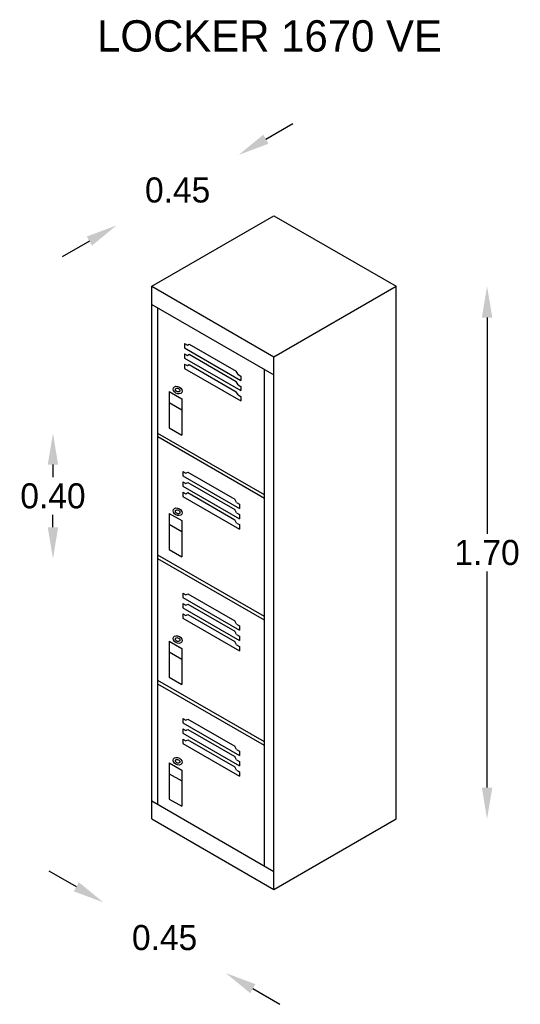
# Model space of a CAD drawing. Extents: x -20.3 to -18.63, y 12.89 to 16.19.
import ezdxf

# ---------------------------------------------------------------- set-up
doc = ezdxf.new("R2010")
doc.units = 0
doc.header["$MEASUREMENT"] = 0
doc.layers.get('0').update_dxf_attribs({"linetype": 'CONTINUOUS'})
doc.layers.get('DEFPOINTS').update_dxf_attribs({"linetype": 'CONTINUOUS'})
doc.dimstyles.get("Standard").update_dxf_attribs({"dimtxt": 0.18, "dimasz": 0.18, "dimexe": 0.18, "dimexo": 0.0625, "dimgap": 0.09, "dimtad": 0, "dimtih": 1, "dimtoh": 1, "dimdec": 4, "dimzin": 0, "dimdsep": 46, "dimtxsty": 'Standard', "dimcen": 0.09, "dimadec": 0, "dimazin": 0, "dimtfac": 1, "dimtdec": 4, "dimtofl": 0, "dimtmove": 0, "dimatfit": 3, "dimfxl": 0, "dimtolj": 1, "dimtzin": 0, "dimarcsym": 0})

# ---------------------------------------------------------------- blocks, each defined once
blk = doc.blocks.new('*D0')
at = {"color": 0, "linetype": 'ByBlock'}
for p, q in [((-21.7545, 18.5656), (-21.7545, 17.8756)), ((-21.7545, 17.0656), (-21.7545, 17.7556))]:
    blk.add_line(p, q, dxfattribs=at)
for points in [[(-21.7711, 18.5656), (-21.7378, 18.5656), (-21.7545, 18.6656)], [(-21.7711, 17.0656), (-21.7378, 17.0656), (-21.7545, 16.9656)]]:
    blk.add_solid(points, dxfattribs=at)
at = {"layer": 'DEFPOINTS', "color": 0, "linetype": 'ByBlock'}
for p in [(-22.0449, 18.6656), (-22.0449, 16.9656), (-21.7545, 16.9656)]:
    blk.add_point(p, dxfattribs=at)
at = {"color": 0, "linetype": 'ByBlock', "insert": (-21.7545, 17.8156), "char_height": 0.08, "attachment_point": 5}
blk.add_mtext('\\A1;1.70', dxfattribs=at)
blk = doc.blocks.new('*D1')
at = {"color": 0, "linetype": 'ByBlock'}
for p, q in [((-22.4602, 19.1349), (-22.3736, 19.1849)), ((-23.0231, 18.8099), (-23.1097, 18.7599))]:
    blk.add_line(p, q, dxfattribs=at)
for points in [[(-22.4685, 19.1493), (-22.4518, 19.1205), (-22.5468, 19.0849)], [(-23.0314, 18.8243), (-23.0147, 18.7955), (-22.9365, 18.8599)]]:
    blk.add_solid(points, dxfattribs=at)
at = {"layer": 'DEFPOINTS', "color": 0, "linetype": 'ByBlock'}
for p in [(-22.5468, 19.0849), (-22.4346, 18.8906), (-22.8243, 18.6656)]:
    blk.add_point(p, dxfattribs=at)
at = {"color": 0, "linetype": 'ByBlock', "insert": (-22.7416, 18.9724), "char_height": 0.08, "attachment_point": 5}
blk.add_mtext('\\A1;0.45', dxfattribs=at)
blk = doc.blocks.new('*D3')
at = {"color": 0, "linetype": 'ByBlock'}
for p, q in [((-19.2555, 18.248), (-19.2555, 18.208)), ((-19.2555, 18.048), (-19.2555, 18.088))]:
    blk.add_line(p, q, dxfattribs=at)
for points in [[(-19.2721, 18.248), (-19.2388, 18.248), (-19.2555, 18.348)], [(-19.2721, 18.048), (-19.2388, 18.048), (-19.2555, 17.948)]]:
    blk.add_solid(points, dxfattribs=at)
at = {"layer": 'DEFPOINTS', "color": 0, "linetype": 'ByBlock'}
for p in [(-18.9205, 18.348), (-19.2555, 17.948), (-18.9205, 17.948)]:
    blk.add_point(p, dxfattribs=at)
at = {"color": 0, "linetype": 'ByBlock', "insert": (-19.2555, 18.148), "char_height": 0.08, "attachment_point": 5}
blk.add_mtext('\\A1;0.40', dxfattribs=at)
blk = doc.blocks.new('*D2')
at = {"color": 0, "linetype": 'ByBlock'}
for p, q in [((-23.0647, 16.7492), (-23.1513, 16.7992)), ((-22.5018, 16.4242), (-22.4152, 16.3742))]:
    blk.add_line(p, q, dxfattribs=at)
for points in [[(-23.0564, 16.7636), (-23.073, 16.7348), (-22.9781, 16.6992)], [(-22.4935, 16.4386), (-22.5101, 16.4098), (-22.5884, 16.4742)]]:
    blk.add_solid(points, dxfattribs=at)
at = {"layer": 'DEFPOINTS', "color": 0, "linetype": 'ByBlock'}
for p in [(-22.8243, 16.9656), (-22.4346, 16.7406), (-22.5884, 16.4742)]:
    blk.add_point(p, dxfattribs=at)
at = {"color": 0, "linetype": 'ByBlock', "insert": (-22.7832, 16.5867), "char_height": 0.08, "attachment_point": 5}
blk.add_mtext('\\A1;0.45', dxfattribs=at)
blk = doc.blocks.new('LCK05')
for p, q in [((-0.7794, 1.7), (-0.3897, 1.925)), ((-0.3897, 1.925), (0, 1.7)), ((-0.7794, 0), (-0.7794, 1.7)), ((-0.7794, 1.7), (-0.3897, 1.475)), ((-0.3897, 1.475), (0, 1.7)), ((0, 0), (0, 1.7)), ((-0.7794, 1.6423), (-0.3897, 1.4173)), ((-0.7594, 0.0462), (-0.7594, 1.6307)), ((-0.6746, 1.5174), (-0.6746, 1.5036)), ((-0.6746, 1.5174), (-0.6656, 1.5122)), ((-0.6656, 1.5122), (-0.6596, 1.5157)), ((-0.6596, 1.5157), (-0.5096, 1.4291)), ((-0.6746, 1.5036), (-0.4946, 1.3997)), ((-0.6746, 1.4847), (-0.6656, 1.4795)), ((-0.6746, 1.4847), (-0.6746, 1.4708)), ((-0.6656, 1.4795), (-0.6596, 1.4829)), ((-0.6596, 1.4829), (-0.5096, 1.3963)), ((-0.6746, 1.4708), (-0.4946, 1.3669)), ((-0.6746, 1.4519), (-0.6656, 1.4467)), ((-0.6746, 1.4519), (-0.6746, 1.438)), ((-0.6656, 1.4467), (-0.6596, 1.4501)), ((-0.6596, 1.4501), (-0.5096, 1.3635)), ((-0.3897, -0.225), (-0.3897, 1.475)), ((-0.6746, 1.438), (-0.4946, 1.3341)), ((-0.5036, 1.4187), (-0.5096, 1.4291)), ((-0.5036, 1.4187), (-0.4946, 1.4135)), ((-0.4197, -0.1499), (-0.4197, 1.4346)), ((-0.5036, 1.3859), (-0.5096, 1.3963)), ((-0.5036, 1.3859), (-0.4946, 1.3807)), ((-0.4946, 1.4135), (-0.4946, 1.3997)), ((-0.7234, 1.3638), (-0.7234, 1.2483)), ((-0.7234, 1.3638), (-0.6834, 1.3407)), ((-0.5036, 1.3531), (-0.5096, 1.3635)), ((-0.5036, 1.3531), (-0.4946, 1.3479)), ((-0.4946, 1.3807), (-0.4946, 1.3669)), ((-0.7234, 1.3291), (-0.6834, 1.306)), ((-0.6834, 1.3407), (-0.6834, 1.2252)), ((-0.4946, 1.3479), (-0.4946, 1.3341)), ((-0.4197, 1.0346), (-0.7594, 1.2307)), ((-0.7234, 1.2483), (-0.6834, 1.2252)), ((-0.4197, 1.023), (-0.7594, 1.2192)), ((-0.6796, 1.1088), (-0.6796, 1.0949)), ((-0.6796, 1.1088), (-0.6706, 1.1036)), ((-0.6706, 1.1036), (-0.6646, 1.107)), ((-0.6646, 1.107), (-0.5146, 1.0204)), ((-0.6796, 1.0949), (-0.4996, 0.991)), ((-0.6796, 1.076), (-0.6706, 1.0708)), ((-0.6796, 1.076), (-0.6796, 1.0621)), ((-0.6706, 1.0708), (-0.6646, 1.0743)), ((-0.6646, 1.0743), (-0.5146, 0.9877)), ((-0.6796, 1.0621), (-0.4996, 0.9582)), ((-0.6796, 1.0432), (-0.6706, 1.038)), ((-0.6796, 1.0432), (-0.6796, 1.0294)), ((-0.6706, 1.038), (-0.6646, 1.0415)), ((-0.6646, 1.0415), (-0.5146, 0.9549)), ((-0.6796, 1.0294), (-0.4996, 0.9254)), ((-0.5086, 1.0101), (-0.5146, 1.0204)), ((-0.5086, 1.0101), (-0.4996, 1.0049)), ((-0.7234, 0.9753), (-0.6834, 0.9522)), ((-0.7234, 0.9753), (-0.7234, 0.8599)), ((-0.5086, 0.9773), (-0.5146, 0.9877)), ((-0.5086, 0.9773), (-0.4996, 0.9721)), ((-0.4996, 1.0049), (-0.4996, 0.991)), ((-0.6834, 0.9522), (-0.6834, 0.8368)), ((-0.5086, 0.9445), (-0.5146, 0.9549)), ((-0.5086, 0.9445), (-0.4996, 0.9393)), ((-0.4996, 0.9721), (-0.4996, 0.9582)), ((-0.7234, 0.9407), (-0.6834, 0.9176)), ((-0.4996, 0.9393), (-0.4996, 0.9254)), ((-0.7234, 0.8599), (-0.6834, 0.8368)), ((-0.4197, 0.6461), (-0.7594, 0.8423)), ((-0.4197, 0.6346), (-0.7594, 0.8307)), ((-0.6796, 0.7203), (-0.6796, 0.7065)), ((-0.6796, 0.7203), (-0.6706, 0.7151)), ((-0.6796, 0.7065), (-0.4996, 0.6025)), ((-0.6706, 0.7151), (-0.6646, 0.7186)), ((-0.6646, 0.7186), (-0.5146, 0.632)), ((-0.6796, 0.6875), (-0.6706, 0.6823)), ((-0.6796, 0.6875), (-0.6796, 0.6737)), ((-0.6796, 0.6737), (-0.4996, 0.5698)), ((-0.6706, 0.6823), (-0.6646, 0.6858)), ((-0.6646, 0.6858), (-0.5146, 0.5992)), ((-0.6796, 0.6548), (-0.6706, 0.6496)), ((-0.6796, 0.6548), (-0.6796, 0.6409)), ((-0.6796, 0.6409), (-0.4996, 0.537)), ((-0.6706, 0.6496), (-0.6646, 0.653)), ((-0.6646, 0.653), (-0.5146, 0.5664)), ((-0.5086, 0.6216), (-0.5146, 0.632)), ((-0.5086, 0.5888), (-0.5146, 0.5992)), ((-0.5086, 0.6216), (-0.4996, 0.6164)), ((-0.4996, 0.6164), (-0.4996, 0.6025)), ((-0.7234, 0.5677), (-0.6834, 0.5446)), ((-0.7234, 0.5677), (-0.7234, 0.4522)), ((-0.5086, 0.556), (-0.5146, 0.5664)), ((-0.5086, 0.5888), (-0.4996, 0.5836)), ((-0.4996, 0.5836), (-0.4996, 0.5698)), ((-0.6834, 0.5446), (-0.6834, 0.4291)), ((-0.5086, 0.556), (-0.4996, 0.5508)), ((-0.4996, 0.5508), (-0.4996, 0.537)), ((-0.7234, 0.5331), (-0.6834, 0.51)), ((-0.4197, 0.2461), (-0.7594, 0.4423)), ((-0.7234, 0.4522), (-0.6834, 0.4291)), ((-0.4197, 0.2346), (-0.7594, 0.4307)), ((-0.6796, 0.3203), (-0.6796, 0.3065)), ((-0.6796, 0.3203), (-0.6706, 0.3151)), ((-0.6706, 0.3151), (-0.6646, 0.3186)), ((-0.6646, 0.3186), (-0.5146, 0.232)), ((-0.6796, 0.3065), (-0.4996, 0.2025)), ((-0.6796, 0.2875), (-0.6706, 0.2823)), ((-0.6796, 0.2875), (-0.6796, 0.2737)), ((-0.6706, 0.2823), (-0.6646, 0.2858)), ((-0.6646, 0.2858), (-0.5146, 0.1992)), ((-0.6796, 0.2737), (-0.4996, 0.1698)), ((-0.6796, 0.2548), (-0.6706, 0.2496)), ((-0.6796, 0.2548), (-0.6796, 0.2409)), ((-0.6706, 0.2496), (-0.6646, 0.253)), ((-0.6646, 0.253), (-0.5146, 0.1664)), ((-0.6796, 0.2409), (-0.4996, 0.137)), ((-0.5086, 0.2216), (-0.5146, 0.232)), ((-0.5086, 0.2216), (-0.4996, 0.2164)), ((-0.5086, 0.1888), (-0.5146, 0.1992)), ((-0.5086, 0.1888), (-0.4996, 0.1836)), ((-0.4996, 0.2164), (-0.4996, 0.2025)), ((-0.7234, 0.1793), (-0.7234, 0.0638)), ((-0.7234, 0.1793), (-0.6834, 0.1562)), ((-0.5086, 0.156), (-0.5146, 0.1664)), ((-0.4996, 0.1836), (-0.4996, 0.1698)), ((-0.7234, 0.1446), (-0.6834, 0.1215)), ((-0.6834, 0.1562), (-0.6834, 0.0407)), ((-0.5086, 0.156), (-0.4996, 0.1508)), ((-0.4996, 0.1508), (-0.4996, 0.137)), ((-0.7234, 0.0638), (-0.6834, 0.0407)), ((-0.7794, 0.0577), (-0.3897, -0.1673)), ((-0.7794, 0), (-0.3897, -0.225)), ((-0.3897, -0.225), (0, 0))]:
    blk.add_line(p, q)
for centre, major_axis in [((-0.6967, 1.3688), (0.0132, -0.0076)), ((-0.6967, 1.3688), (0.00661, -0.00382)), ((-0.6967, 0.9803), (0.0132, -0.0076)), ((-0.6967, 0.9803), (0.00661, -0.00382)), ((-0.6967, 0.5727), (0.0132, -0.0076)), ((-0.6967, 0.5727), (0.00661, -0.00382)), ((-0.6967, 0.1842), (0.0132, -0.0076)), ((-0.6967, 0.1842), (0.00661, -0.00382))]:
    blk.add_ellipse(centre, major_axis=major_axis, ratio=0.733337)
blk.add_text('LOCKER 1670 VE', height=0.1).set_placement((-0.9536, 2.449))
for p1, p2, distance, picture, middle in [((-0.7794, 1.7), (-0.3897, 1.925), 0.2244, '*D1', (-0.6968, 2.0068)), ((-0.7794, 0), (-0.3897, -0.225), -0.3076, '*D2', (-0.7384, -0.3789))]:
    dim = blk.add_aligned_dim(p1=p1, p2=p2, distance=distance, dimstyle='Standard', override={"dimtxt": 0.08, "dimasz": 0.1, "dimgap": 0.02, "dimdec": 2, "dimse1": 1, "dimse2": 1})
    dim.commit()
    dim.dimension.update_dxf_attribs({"geometry": picture, "text_midpoint": middle, "insert": (22.0449, -16.9656)})
for base, p1, p2, picture, middle, set_off in [((0.2904, 0), (0, 1.7), (0, 0), '*D0', (0.2904, 0.85), (22.0449, -16.9656)), ((-1.0944, 0.8307), (-0.7594, 1.2307), (-0.7594, 0.8307), '*D3', (-1.0944, 1.0307), (18.1611, -17.1172))]:
    dim = blk.add_linear_dim(base=base, p1=p1, p2=p2, angle=90, dimstyle='Standard', override={"dimtxt": 0.08, "dimasz": 0.1, "dimgap": 0.02, "dimdec": 2, "dimse1": 1, "dimse2": 1})
    dim.commit()
    dim.dimension.update_dxf_attribs({"geometry": picture, "text_midpoint": middle, "insert": set_off})

msp = doc.modelspace()

# ---------------------------------------------------------------- block references
at = {"xscale": 1.05, "yscale": 1.05, "zscale": 1.05}
msp.add_blockref('LCK05', (-19.0417, 13.5113), dxfattribs=at)

doc.saveas('drawing.dxf')
